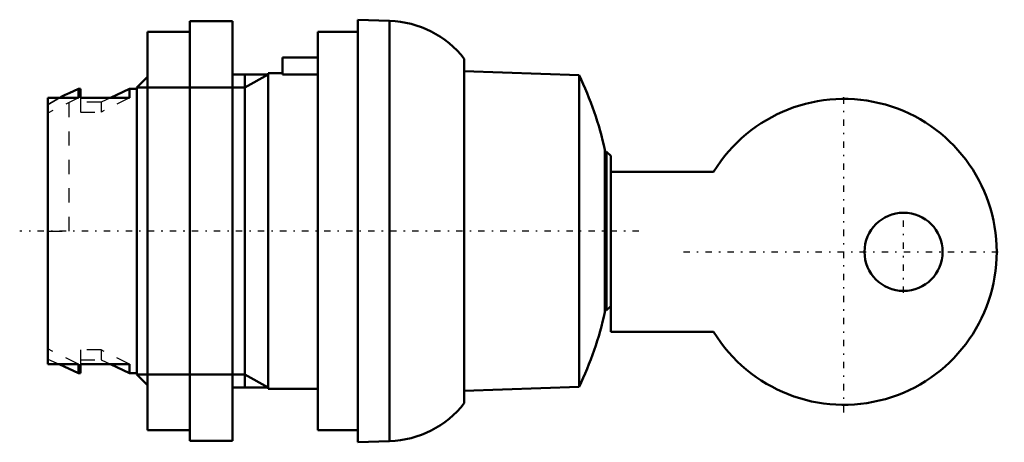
# Model space of a CAD drawing. Header units: millimetres. Extents: x -2 to 67.3, y -14.8 to 14.8.
import ezdxf

# ---------------------------------------------------------------- set-up
doc = ezdxf.new("R2010")
doc.units = ezdxf.units.MM
doc.linetypes.add('Center', pattern=[1.5, 0.45, -0.5, 0.05, -0.5])
doc.linetypes.add('Dashed', pattern=[2, 1, -1])
for name, color, linetype, lineweight in [('AM_0', 7, 'Continuous', 30), ('AM_10', 7, 'Continuous', 5), ('AM_3', 7, 'Dashed', 5), ('AM_7', 7, 'Center', 5)]:
    doc.layers.add(name, color=color, linetype=linetype, lineweight=lineweight)

msp = doc.modelspace()

# ---------------------------------------------------------------- linework, layer by layer
at = {"layer": 'AM_0', "color": 7, "linetype": 'Continuous', "lineweight": 50}
for p, q in [((13, 14.75), (10, 14.75)), ((10, 14.75), (10, -14.75)), ((13, 14.75), (13, -14.75)), ((24.044, 14.772), (21.8, 14.85)), ((21.8, 14.85), (21.8, -14.85)), ((24.044, 14.772), (24.044, -14.772)), ((10, 14), (7, 14)), ((7, 14), (7, -14)), ((21.8, 14), (19, 14)), ((19, 14), (19, -14)), ((19, 12.2), (16.5, 12.2)), ((16.5, 10.998), (16.5, 12.2)), ((29.3, 12.106), (29.3, -12.106)), ((16.5, 11.1), (15.5, 11.1)), ((15.5, 11.1), (15.5, -11.1)), ((37.376, 10.962), (29.3, 11.244)), ((7, 10.83), (6.25, 10.08)), ((15.5, 11), (13, 11)), ((19, 10.998), (16.5, 10.998)), ((37.376, 10.962), (37.376, -10.962)), ((2.15, 10), (1.5, 9.698)), ((2.3, 10), (2.15, 10)), ((2.15, 10), (2.15, 9.367)), ((2.3, 9.367), (2.3, 10)), ((5.75, 10), (4.418, 9.367)), ((6.25, 10), (5.75, 10)), ((5.75, 10), (5.75, 9.367)), ((6.25, 10.08), (6.25, -10.08)), ((0, 9.367), (0, -9.367)), ((0, 9.367), (2.15, 9.367)), ((2.3, 9.367), (5.75, 9.367)), ((39.191, 5.7), (39.191, -5.7)), ((39.3, 5.575), (39.191, 5.575)), ((39.6, 5.275), (39.3, 5.575)), ((39.3, 5.575), (39.3, -5.575)), ((39.6, 5.275), (39.6, -7.09)), ((39.6, 4.16), (46.839, 4.16)), ((39.3, -5.575), (39.6, -5.275)), ((39.191, -5.575), (39.3, -5.575)), ((46.839, -7.09), (39.6, -7.09)), ((0, -9.367), (2.15, -9.367)), ((0.79, -9.367), (2.15, -10)), ((2.15, -9.367), (2.15, -10)), ((2.3, -10), (2.3, -9.367)), ((2.3, -9.367), (5.75, -9.367)), ((4.418, -9.367), (5.75, -10)), ((5.75, -9.367), (5.75, -10)), ((2.15, -10), (2.3, -10)), ((5.75, -10), (6.25, -10)), ((6.25, -10.08), (7, -10.83)), ((13, -11), (15.5, -11)), ((29.3, -11.244), (37.376, -10.962)), ((15.5, -11.1), (19, -11.1)), ((7, -14), (10, -14)), ((19, -14), (21.8, -14)), ((10, -14.75), (13, -14.75)), ((21.8, -14.85), (24.044, -14.772))]:
    msp.add_line(p, q, dxfattribs=at)
for points in [[(0.837, 9.366), (0.946, 9.424), (1.166, 9.536), (1.388, 9.645), (1.5, 9.698)], [(1.5, 9.698), (1.388, 9.645), (1.167, 9.537), (0.948, 9.425), (0.84, 9.367)]]:
    msp.add_lwpolyline(points, dxfattribs=at)
msp.add_circle((60.2, -1.465), 2.75, dxfattribs=at)
for centre, radius, start, end in [((23.8, 7.776), 7, 38.21321, 88.00021), ((14.798, 0.227), 25, 12.64446, 25.42885), ((56, -1.465), 10.75, 211.5509, 148.4491), ((14.798, -0.227), 25, 334.57115, 347.35554), ((23.8, -7.776), 7, 271.99979, 321.78679)]:
    msp.add_arc(centre, radius, start, end, dxfattribs=at)
at = {"layer": 'AM_10', "color": 7, "linetype": 'Continuous', "lineweight": 50}
for p, q in [((15.5, 11), (13.87, 10.08)), ((13.87, 11), (13.87, -11)), ((6.25, 10.08), (13.87, 10.08)), ((6.25, -10.08), (13.87, -10.08)), ((15.5, -11), (13.87, -10.08))]:
    msp.add_line(p, q, dxfattribs=at)
at = {"layer": 'AM_3', "color": 6, "linetype": 'Dashed', "lineweight": 25}
for p, q in [((1.5, 0), (1.5, 9.698)), ((2.15, 9.367), (0, 8.292)), ((2.3, 9.367), (2.3, 8.346)), ((3.75, 9.05), (2.3, 9.05)), ((4.418, 9.367), (3.75, 9.05)), ((5.75, 9.367), (3.75, 8.346)), ((3.75, 9.05), (3.75, 8.346)), ((2.3, 8.346), (3.75, 8.346)), ((0, 0), (1.5, 0)), ((2.15, -9.367), (0, -8.292)), ((0, -9), (0.79, -9.367)), ((3.75, -8.346), (2.3, -8.346)), ((2.3, -8.346), (2.3, -9.367)), ((3.75, -8.346), (3.75, -9.05)), ((5.75, -9.367), (3.75, -8.346)), ((2.3, -9.05), (3.75, -9.05)), ((3.75, -9.05), (4.418, -9.367))]:
    msp.add_line(p, q, dxfattribs=at)
for points in [[(0.84, 9.367), (0.697, 9.29), (0.415, 9.129), (0.138, 8.961), (0.001, 8.875)], [(0.003, 8.876), (0.139, 8.962), (0.415, 9.129), (0.695, 9.289), (0.837, 9.366)]]:
    msp.add_lwpolyline(points, dxfattribs=at)
at = {"layer": 'AM_7', "color": 4, "linetype": 'Center', "lineweight": 25}
for p, q in [((56, -12.752), (56, 9.823)), ((60.2, -4.352), (60.2, 1.423)), ((41.58, 0), (-1.98, 0)), ((44.712, -1.465), (67.287, -1.465))]:
    msp.add_line(p, q, dxfattribs=at)

doc.saveas('drawing.dxf')
